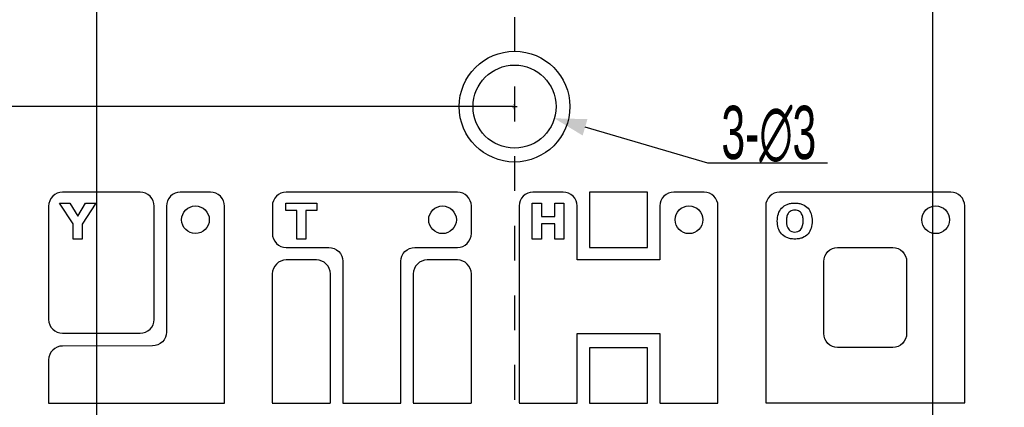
# Model space of a CAD drawing. Header units: millimetres. Extents: x 0 to 228, y 39 to 200.
# Tile 3 of 13: x 46 to 81, y 73 to 87. Entities that reach past the tile are written whole.
import ezdxf

# ---------------------------------------------------------------- set-up
doc = ezdxf.new("R2010")
doc.units = ezdxf.units.MM
doc.header["$LTSCALE"] = 12.565385
doc.header["$PDMODE"] = 3
doc.header["$PDSIZE"] = 5
doc.linetypes.add('DASHED', pattern=[0.2, 0.1, -0.1])
doc.layers.get('0').update_dxf_attribs({"linetype": 'CONTINUOUS'})
doc.layers.get('Defpoints').update_dxf_attribs({"linetype": 'CONTINUOUS'})
doc.styles.get("Standard").update_dxf_attribs({"font": 'txt', "width": 0.6})
doc.dimstyles.new('DIMSTYLE_1', dxfattribs={"dimtxt": 1.923077, "dimasz": 1.153846, "dimexe": 0.18, "dimexo": 0.0625, "dimgap": 0.09, "dimtad": 1, "dimdec": 1, "dimdsep": 46, "dimtxsty": 'Standard', "dimblk": '_FILLED', "dimblk1": '_FILLED', "dimblk2": '_FILLED', "dimcen": 0.09, "dimadec": 0, "dimazin": 0, "dimtp": 0.2, "dimtm": 0.2, "dimtfac": 1, "dimtdec": 1, "dimtofl": 0, "dimtmove": 0, "dimatfit": 3, "dimldrblk": '_FILLED', "dimfxl": 0, "dimtolj": 1, "dimarcsym": 0})
doc.dimstyles.new('DIMSTYLE_7', dxfattribs={"dimtxt": 1.923077, "dimasz": 1.153846, "dimexe": 0.18, "dimexo": 0.0625, "dimgap": 0.09, "dimtad": 1, "dimdec": 1, "dimdsep": 46, "dimtxsty": 'Standard', "dimblk": '_FILLED', "dimblk1": '_FILLED', "dimblk2": '_FILLED', "dimcen": 0.09, "dimadec": 0, "dimazin": 0, "dimtp": 0.3, "dimtm": 0.3, "dimtfac": 1, "dimtdec": 1, "dimtofl": 0, "dimtmove": 0, "dimatfit": 3, "dimldrblk": '_FILLED', "dimfxl": 0, "dimtolj": 1, "dimarcsym": 0})
doc.dimstyles.new('DIMSTYLE_8', dxfattribs={"dimtxt": 1.923077, "dimasz": 1.153846, "dimexe": 0.18, "dimexo": 0.0625, "dimgap": 0.09, "dimtad": 1, "dimtih": 1, "dimtoh": 1, "dimdec": 3, "dimdsep": 46, "dimtxsty": 'Standard', "dimblk": '_FILLED', "dimblk1": '_FILLED', "dimblk2": '_FILLED', "dimcen": 0.09, "dimadec": 0, "dimazin": 0, "dimtp": 0.1, "dimtm": 0.1, "dimtfac": 1, "dimtdec": 3, "dimtofl": 0, "dimtmove": 0, "dimatfit": 3, "dimldrblk": '_FILLED', "dimfxl": 0, "dimtolj": 1, "dimarcsym": 0})

# ---------------------------------------------------------------- blocks, each defined once
blk = doc.blocks.new('_FILLED')
at = {"color": 0, "linetype": 'ByBlock'}
blk.add_solid([(0, 0), (-1, 0.267), (-1, -0.267)], dxfattribs=at)
blk = doc.blocks.new('*D75')
at = {"color": 0, "linetype": 'Continuous', "lineweight": -2, "transparency": 16777216}
for p, q in [((40.921, 98.228), (40.921, 66.178)), ((63.711, 70.615), (63.711, 66.178)), ((62.558, 66.358), (42.075, 66.358))]:
    blk.add_line(p, q, dxfattribs=at)
at = {"layer": 'Defpoints', "color": 0, "linetype": 'Continuous', "transparency": 16777216}
for p in [(40.921, 98.29), (63.711, 70.678), (40.921, 66.358)]:
    blk.add_point(p, dxfattribs=at)
at = {"color": 0, "linetype": 'Continuous', "lineweight": -2, "transparency": 16777216, "xscale": 1.1538461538, "yscale": 1.1538461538, "zscale": 1.1538461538, "rotation": 180}
blk.add_blockref('_FILLED', (40.921, 66.358), dxfattribs=at)
at = {"color": 0, "linetype": 'Continuous', "lineweight": -2, "transparency": 16777216, "xscale": 1.1538461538, "yscale": 1.1538461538, "zscale": 1.1538461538}
blk.add_blockref('_FILLED', (63.711, 66.358), dxfattribs=at)
at = {"color": 0, "linetype": 'Continuous', "transparency": 16777216, "insert": (54.261, 68.372), "char_height": 1.9231, "width": 4.61538, "attachment_point": 2}
blk.add_mtext('\\A1;22.8', dxfattribs=at)
blk = doc.blocks.new('*D76')
at = {"color": 0, "linetype": 'Continuous', "lineweight": -2, "transparency": 16777216}
for p, q in [((86.99, 100.074), (86.99, 66.178)), ((63.711, 67.255), (63.711, 66.178)), ((64.865, 66.358), (85.836, 66.358))]:
    blk.add_line(p, q, dxfattribs=at)
at = {"layer": 'Defpoints', "color": 0, "linetype": 'Continuous', "transparency": 16777216}
for p in [(86.99, 100.136), (63.711, 67.317), (86.99, 66.358)]:
    blk.add_point(p, dxfattribs=at)
at = {"color": 0, "linetype": 'Continuous', "lineweight": -2, "transparency": 16777216, "xscale": 1.1538461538, "yscale": 1.1538461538, "zscale": 1.1538461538, "rotation": 180}
blk.add_blockref('_FILLED', (63.711, 66.358), dxfattribs=at)
at = {"color": 0, "linetype": 'Continuous', "lineweight": -2, "transparency": 16777216, "xscale": 1.1538461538, "yscale": 1.1538461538, "zscale": 1.1538461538}
blk.add_blockref('_FILLED', (86.99, 66.358), dxfattribs=at)
at = {"color": 0, "linetype": 'Continuous', "transparency": 16777216, "insert": (69.208, 68.372), "char_height": 1.9231, "width": 4.61538, "attachment_point": 2}
blk.add_mtext('\\A1;23.3', dxfattribs=at)
blk = doc.blocks.new('*D83')
at = {"color": 0, "linetype": 'Continuous', "lineweight": -2, "transparency": 16777216}
for p, q in [((48.611, 94.295), (48.611, 69.809)), ((78.812, 94.295), (78.812, 69.809)), ((49.765, 69.989), (77.658, 69.989))]:
    blk.add_line(p, q, dxfattribs=at)
at = {"layer": 'Defpoints', "color": 0, "linetype": 'Continuous', "transparency": 16777216}
for p in [(48.611, 94.358), (78.812, 94.358), (78.812, 69.989)]:
    blk.add_point(p, dxfattribs=at)
at = {"color": 0, "linetype": 'Continuous', "lineweight": -2, "transparency": 16777216, "xscale": 1.1538461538, "yscale": 1.1538461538, "zscale": 1.1538461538, "rotation": 180}
blk.add_blockref('_FILLED', (48.611, 69.989), dxfattribs=at)
at = {"color": 0, "linetype": 'Continuous', "lineweight": -2, "transparency": 16777216, "xscale": 1.1538461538, "yscale": 1.1538461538, "zscale": 1.1538461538}
blk.add_blockref('_FILLED', (78.812, 69.989), dxfattribs=at)
at = {"color": 0, "linetype": 'Continuous', "transparency": 16777216, "insert": (54.212, 72.002), "char_height": 1.9231, "width": 4.61538, "attachment_point": 2}
blk.add_mtext('\\A1;30.2', dxfattribs=at)
blk = doc.blocks.new('*D89')
at = {"color": 0, "linetype": 'Continuous', "lineweight": -2, "transparency": 16777216}
for p, q in [((39.878, 120.443), (24.603, 120.443)), ((24.783, 119.289), (24.783, 85.069)), ((63.649, 83.915), (24.603, 83.915))]:
    blk.add_line(p, q, dxfattribs=at)
at = {"layer": 'Defpoints', "color": 0, "linetype": 'Continuous', "transparency": 16777216}
for p in [(39.941, 120.443), (24.783, 83.915), (63.711, 83.915)]:
    blk.add_point(p, dxfattribs=at)
at = {"color": 0, "linetype": 'Continuous', "lineweight": -2, "transparency": 16777216, "xscale": 1.1538461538, "yscale": 1.1538461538, "zscale": 1.1538461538}
for p, rotation in [((24.783, 120.443), 90), ((24.783, 83.915), 270)]:
    blk.add_blockref('_FILLED', p, dxfattribs=dict(at, rotation=rotation))
at = {"color": 0, "linetype": 'Continuous', "transparency": 16777216, "insert": (22.77, 106.922), "char_height": 1.9231, "width": 4.61538, "attachment_point": 2, "rotation": 90}
blk.add_mtext('\\A1;36.5', dxfattribs=at)
blk = doc.blocks.new('*D117')
at = {"color": 0, "linetype": 'Continuous', "lineweight": -2, "transparency": 16777216}
for p, q in [((63.711, 83.825), (63.711, 84.005)), ((63.621, 83.915), (63.801, 83.915)), ((70.692, 81.869), (66.258, 83.169)), ((75.012, 81.869), (70.692, 81.869))]:
    blk.add_line(p, q, dxfattribs=at)
at = {"layer": 'Defpoints', "color": 0, "linetype": 'Continuous', "transparency": 16777216}
for p in [(62.272, 84.337), (65.151, 83.493)]:
    blk.add_point(p, dxfattribs=at)
at = {"color": 0, "linetype": 'Continuous', "lineweight": -2, "transparency": 16777216, "xscale": 1.1538461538, "yscale": 1.1538461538, "zscale": 1.1538461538, "rotation": 163.6604870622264}
blk.add_blockref('_FILLED', (65.151, 83.493), dxfattribs=at)
at = {"color": 0, "linetype": 'Continuous', "transparency": 16777216, "insert": (72.897, 82.921), "char_height": 1.9231, "attachment_point": 5}
blk.add_mtext('\\A1;3-∅3', dxfattribs=at)

msp = doc.modelspace()

# ---------------------------------------------------------------- linework, layer by layer
at = {"color": 7, "linetype": 'DASHED'}
msp.add_line((63.7113, 124.8476), (63.7113, 67.702), dxfattribs=at)
at = {"color": 7, "linetype": 'Continuous'}
for p, q in [((50.1891, 80.8234), (47.3789, 80.8234)), ((52.7323, 80.8234), (51.6345, 80.8234)), ((61.6495, 80.8289), (55.4608, 80.8289)), ((65.4722, 80.8286), (64.3743, 80.8286)), ((68.5174, 80.8289), (66.4201, 80.8289)), ((66.4201, 80.8289), (66.4201, 78.829)), ((68.5174, 78.829), (68.5174, 80.8289)), ((70.5599, 80.8286), (69.4624, 80.8286)), ((79.4733, 80.8288), (73.2845, 80.8288)), ((47.761, 79.6779), (47.2709, 80.4318)), ((47.2709, 80.4318), (47.6463, 80.4318)), ((47.6463, 80.4318), (47.9299, 79.9559)), ((47.9299, 79.9559), (48.2107, 80.4318)), ((48.585, 80.4318), (48.0929, 79.6762)), ((48.2107, 80.4318), (48.585, 80.4318)), ((55.4456, 80.4318), (56.5731, 80.4318)), ((55.4456, 80.163), (55.4456, 80.4318)), ((56.5731, 80.4318), (56.5731, 80.163)), ((64.3522, 80.4317), (64.6842, 80.4317)), ((64.3522, 79.1317), (64.3522, 80.4317)), ((64.6842, 80.4317), (64.6842, 79.9474)), ((65.1618, 80.4317), (65.4938, 80.4317)), ((65.1618, 79.9474), (65.1618, 80.4317)), ((65.4938, 80.4317), (65.4938, 79.1317)), ((46.879, 80.3232), (46.879, 76.2296)), ((50.689, 76.2296), (50.689, 80.3232)), ((51.1346, 80.3232), (51.1346, 75.7741)), ((53.2322, 73.209), (53.2322, 80.3232)), ((54.9609, 80.3291), (54.9609, 79.3293)), ((55.8432, 80.163), (55.4456, 80.163)), ((55.8432, 79.1318), (55.8432, 80.163)), ((56.5731, 80.163), (56.1755, 80.163)), ((56.1755, 80.163), (56.1755, 79.1318)), ((62.1498, 79.3293), (62.1498, 80.3291)), ((63.8741, 80.3284), (63.8741, 73.2132)), ((65.9717, 78.3782), (65.9717, 80.3284)), ((68.9625, 80.3284), (68.9625, 78.3782)), ((71.0602, 73.2093), (71.0602, 80.3284)), ((72.7846, 80.329), (72.7846, 73.212)), ((79.9732, 73.212), (79.9732, 80.329)), ((47.761, 79.1318), (47.761, 79.6779)), ((64.6842, 79.9474), (65.1618, 79.9474)), ((65.1618, 79.6778), (64.6842, 79.6778)), ((64.6842, 79.6778), (64.6842, 79.1317)), ((65.1618, 79.1317), (65.1618, 79.6778)), ((48.0929, 79.6762), (48.0929, 79.1318)), ((48.0929, 79.1318), (47.761, 79.1318)), ((56.1755, 79.1318), (55.8432, 79.1318)), ((64.6842, 79.1317), (64.3522, 79.1317)), ((65.4938, 79.1317), (65.1618, 79.1317)), ((55.4608, 78.829), (57.007, 78.829)), ((60.1035, 78.829), (61.6495, 78.829)), ((66.4201, 78.829), (68.5174, 78.829)), ((75.3818, 78.8289), (77.376, 78.8289)), ((56.5583, 78.3781), (55.4605, 78.3781)), ((57.5062, 78.3316), (57.5062, 73.2089)), ((59.6041, 73.2089), (59.6041, 78.3316)), ((61.6497, 78.3781), (60.5522, 78.3781)), ((68.9625, 78.3782), (65.9717, 78.3782)), ((74.8823, 75.7167), (74.8823, 78.3269)), ((77.8756, 78.3269), (77.8756, 75.7167)), ((54.9606, 77.8779), (54.9606, 73.2131)), ((57.0582, 73.2095), (57.0582, 77.8779)), ((60.0523, 77.8779), (60.0523, 73.2131)), ((62.1499, 73.2095), (62.1499, 77.8779)), ((47.3789, 75.7297), (50.1891, 75.7297)), ((65.9717, 75.7221), (68.9625, 75.7221)), ((65.9717, 73.2093), (65.9717, 75.7221)), ((68.9625, 75.7221), (68.9625, 73.2132)), ((50.6347, 75.2739), (47.3789, 75.2689)), ((68.5174, 75.2093), (66.4201, 75.2093)), ((66.4201, 75.2093), (66.4201, 73.2094)), ((68.5174, 73.2094), (68.5174, 75.2093)), ((77.3764, 75.2116), (75.3813, 75.2116)), ((46.879, 74.769), (46.879, 73.209)), ((46.879, 73.209), (53.2322, 73.209)), ((54.9606, 73.2095), (57.054, 73.2095)), ((57.5065, 73.2089), (59.6041, 73.2089)), ((60.0523, 73.2095), (62.1457, 73.2095)), ((63.8744, 73.2093), (65.9678, 73.2093)), ((66.4201, 73.2094), (68.5174, 73.2094)), ((68.9625, 73.2093), (71.0563, 73.2093)), ((72.7846, 73.212), (79.9732, 73.212))]:
    msp.add_line(p, q, dxfattribs=at)
for centre, radius in [((63.7113, 83.9154), 2), ((63.7113, 83.9154), 1.5), ((52.1834, 79.8292), 0.4999), ((61.1085, 79.829), 0.5001), ((70.0113, 79.829), 0.5001), ((78.9245, 79.829), 0.5001)]:
    msp.add_circle(centre, radius, dxfattribs=at)
for points, knots in [([(47.3789, 80.8234), (47.2514, 80.8234), (46.9864, 80.7158), (46.879, 80.4507), (46.879, 80.3232)], [0, 0, 0, 0, 0.4998248, 1, 1, 1, 1]), ([(50.689, 80.3232), (50.689, 80.4507), (50.5817, 80.7159), (50.3166, 80.8234), (50.1891, 80.8234)], [0, 0, 0, 0, 0.5000622, 1, 1, 1, 1]), ([(51.6345, 80.8234), (51.507, 80.8234), (51.242, 80.7158), (51.1346, 80.4507), (51.1346, 80.3232)], [0, 0, 0, 0, 0.4998248, 1, 1, 1, 1]), ([(53.2322, 80.3232), (53.2322, 80.4507), (53.1248, 80.7158), (52.8597, 80.8234), (52.7323, 80.8234)], [0, 0, 0, 0, 0.5001752, 1, 1, 1, 1]), ([(55.4608, 80.8289), (55.3333, 80.8289), (55.0684, 80.7214), (54.9609, 80.4565), (54.9609, 80.3291)], [0, 0, 0, 0, 0.5, 1, 1, 1, 1]), ([(62.1498, 80.3291), (62.1498, 80.4565), (62.0423, 80.7216), (61.7771, 80.8289), (61.6495, 80.8289)], [0, 0, 0, 0, 0.4997118, 1, 1, 1, 1]), ([(64.3743, 80.8286), (64.2468, 80.8286), (63.9818, 80.721), (63.8741, 80.4559), (63.8741, 80.3284)], [0, 0, 0, 0, 0.499887, 1, 1, 1, 1]), ([(65.9717, 80.3284), (65.9717, 80.4559), (65.8644, 80.7208), (65.5995, 80.8286), (65.4722, 80.8286)], [0, 0, 0, 0, 0.5003505, 1, 1, 1, 1]), ([(69.4624, 80.8286), (69.3349, 80.8286), (69.0698, 80.721), (68.9625, 80.4559), (68.9625, 80.3284)], [0, 0, 0, 0, 0.4999378, 1, 1, 1, 1]), ([(71.0602, 80.3284), (71.0602, 80.4559), (70.9526, 80.7211), (70.6875, 80.8286), (70.5599, 80.8286)], [0, 0, 0, 0, 0.5, 1, 1, 1, 1]), ([(73.2845, 80.8288), (73.1571, 80.8288), (72.8921, 80.7214), (72.7846, 80.4564), (72.7846, 80.329)], [0, 0, 0, 0, 0.4998869, 1, 1, 1, 1]), ([(79.9732, 80.329), (79.9732, 80.4564), (79.8659, 80.7215), (79.6008, 80.8288), (79.4733, 80.8288)], [0, 0, 0, 0, 0.5, 1, 1, 1, 1]), ([(73.841, 79.1318), (73.839, 79.1318), (73.7846, 79.1316), (73.6842, 79.1395), (73.511, 79.1879), (73.3367, 79.3107), (73.2227, 79.5331), (73.1922, 79.7847), (73.2241, 80.0377), (73.345, 80.2616), (73.5189, 80.3789), (73.6608, 80.4178), (73.7525, 80.4298), (73.8012, 80.4317), (73.8263, 80.4318)], [0, 0, 0, 0, 0.0028861, 0.0796043, 0.1469759, 0.2651551, 0.3799732, 0.5026273, 0.6325431, 0.7486165, 0.8644279, 0.9286209, 0.9632828, 1, 1, 1, 1]), ([(73.8263, 80.4318), (73.8534, 80.4318), (73.9058, 80.4297), (74.0035, 80.4173), (74.1506, 80.3775), (74.3273, 80.2583), (74.4441, 80.0354), (74.474, 79.7841), (74.4439, 79.5322), (74.3279, 79.3074), (74.1534, 79.1863), (73.9846, 79.1397), (73.8902, 79.1321), (73.841, 79.1318)], [0, 0, 0, 0, 0.0397513, 0.0768338, 0.1443003, 0.2622435, 0.3770217, 0.5019085, 0.6288179, 0.7444932, 0.8617497, 0.9279902, 1, 1, 1, 1]), ([(74.1374, 79.7872), (74.1374, 79.818), (74.1345, 79.8937), (74.1073, 80.0171), (74.0317, 80.122), (73.9285, 80.1703), (73.8338, 80.1811), (73.7408, 80.1709), (73.6424, 80.1267), (73.5657, 80.0268), (73.5346, 79.8999), (73.5299, 79.8181), (73.5299, 79.7816)], [0, 0, 0, 0, 0.0819713, 0.2018368, 0.3333837, 0.4085374, 0.4994952, 0.584333, 0.6554024, 0.781826, 0.9027129, 1, 1, 1, 1]), ([(73.5299, 79.7816), (73.5299, 79.6722), (73.5652, 79.4631), (73.7588, 79.3868), (73.8315, 79.3868)], [0, 0, 0, 0, 0.6005537, 1, 1, 1, 1]), ([(73.8315, 79.3868), (73.9066, 79.3868), (74.1055, 79.4629), (74.1374, 79.677), (74.1374, 79.7872)], [0, 0, 0, 0, 0.4051746, 1, 1, 1, 1]), ([(54.9609, 79.3293), (54.9609, 79.2017), (55.0683, 78.9367), (55.3333, 78.829), (55.4608, 78.829)], [0, 0, 0, 0, 0.5001752, 1, 1, 1, 1]), ([(61.6495, 78.829), (61.7771, 78.829), (62.0424, 78.9365), (62.1498, 79.2018), (62.1498, 79.3293)], [0, 0, 0, 0, 0.500113, 1, 1, 1, 1]), ([(57.007, 78.8273), (57.1336, 78.8272), (57.3968, 78.7207), (57.505, 78.4584), (57.5062, 78.3316)], [0, 0, 0, 0, 0.4997694, 1, 1, 1, 1]), ([(59.6041, 78.3316), (59.6053, 78.4584), (59.7135, 78.7208), (59.9768, 78.8271), (60.1035, 78.8273)], [0, 0, 0, 0, 0.5001702, 1, 1, 1, 1]), ([(74.8823, 78.3269), (74.8823, 78.4545), (74.9895, 78.7196), (75.2545, 78.8271), (75.3818, 78.8272)], [0, 0, 0, 0, 0.500519, 1, 1, 1, 1]), ([(77.376, 78.8272), (77.5034, 78.8271), (77.7683, 78.7196), (77.8756, 78.4545), (77.8756, 78.3269)], [0, 0, 0, 0, 0.499481, 1, 1, 1, 1]), ([(55.4605, 78.3781), (55.333, 78.3781), (55.0679, 78.2705), (54.9606, 78.0054), (54.9606, 77.8779)], [0, 0, 0, 0, 0.4999378, 1, 1, 1, 1]), ([(57.0582, 77.8779), (57.0582, 78.0054), (56.9508, 78.2704), (56.6858, 78.3781), (56.5583, 78.3781)], [0, 0, 0, 0, 0.5001752, 1, 1, 1, 1]), ([(60.5522, 78.3781), (60.4247, 78.3781), (60.1596, 78.2705), (60.0523, 78.0054), (60.0523, 77.8779)], [0, 0, 0, 0, 0.4999378, 1, 1, 1, 1]), ([(46.879, 76.2296), (46.879, 76.1021), (46.9865, 75.8371), (47.2515, 75.7297), (47.3789, 75.7297)], [0, 0, 0, 0, 0.5001131, 1, 1, 1, 1]), ([(50.1891, 75.7297), (50.3166, 75.7297), (50.5817, 75.837), (50.689, 76.1021), (50.689, 76.2296)], [0, 0, 0, 0, 0.5, 1, 1, 1, 1]), ([(51.1346, 75.7741), (51.1346, 75.6465), (51.0272, 75.3813), (50.7621, 75.2739), (50.6347, 75.2739)], [0, 0, 0, 0, 0.5002882, 1, 1, 1, 1]), ([(75.3813, 75.2165), (75.2541, 75.2167), (74.9896, 75.3244), (74.8823, 75.5892), (74.8823, 75.7167)], [0, 0, 0, 0, 0.4992475, 1, 1, 1, 1]), ([(77.8756, 75.7167), (77.8756, 75.5892), (77.7683, 75.3244), (77.5036, 75.2167), (77.3764, 75.2165)], [0, 0, 0, 0, 0.5006369, 1, 1, 1, 1]), ([(47.3789, 75.2689), (47.2514, 75.2689), (46.9866, 75.1614), (46.879, 74.8965), (46.879, 74.769)], [0, 0, 0, 0, 0.5, 1, 1, 1, 1])]:
    msp.add_open_spline(points, degree=3, knots=knots, dxfattribs=at)
msp.add_open_spline([(62.1499, 77.8779), (62.1499, 78.0054), (62.0424, 78.2706), (61.7772, 78.3781), (61.6497, 78.3781)], degree=3, dxfattribs=at)

# ---------------------------------------------------------------- dimensions: what is measured, and where the dimension line sits
at = {"color": 2, "linetype": 'Continuous'}
for base, p1, p2, angle, dimstyle, picture, middle in [((24.7828, 83.9154), (39.9409, 120.4426), (63.7113, 83.9154), 270, 'DIMSTYLE_7', '*D89', (24.7828, 106.9224)), ((40.9212, 66.3585), (63.7113, 70.6777), (40.9212, 98.2903), 180, 'DIMSTYLE_1', '*D75', (54.2609, 66.3585))]:
    dim = msp.add_linear_dim(base=base, p1=p1, p2=p2, angle=angle, dimstyle=dimstyle, dxfattribs=at)
    dim.commit()
    dim.dimension.update_dxf_attribs({"geometry": picture, "text_midpoint": middle, "dimtype": 160})
for base, p1, p2, dimstyle, picture, middle in [((86.9901, 66.3585), (63.7113, 67.3174), (86.9901, 100.1362), 'DIMSTYLE_1', '*D76', (69.2084, 66.3585)), ((78.8119, 69.9891), (48.6113, 94.358), (78.8119, 94.358), 'DIMSTYLE_7', '*D83', (54.212, 69.9891))]:
    dim = msp.add_linear_dim(base=base, p1=p1, p2=p2, dimstyle=dimstyle, dxfattribs=at)
    dim.commit()
    dim.dimension.update_dxf_attribs({"geometry": picture, "text_midpoint": middle, "dimtype": 160})
dim = msp.add_diameter_dim_2p(p1=(62.2719, 84.3374), p2=(65.1507, 83.4934), text='3-<>', dimstyle='DIMSTYLE_8', dxfattribs=at)
dim.commit()
dim.dimension.update_dxf_attribs({"geometry": '*D117', "text_midpoint": (72.8971, 81.869), "dimtype": 163})

doc.saveas('drawing.dxf')
